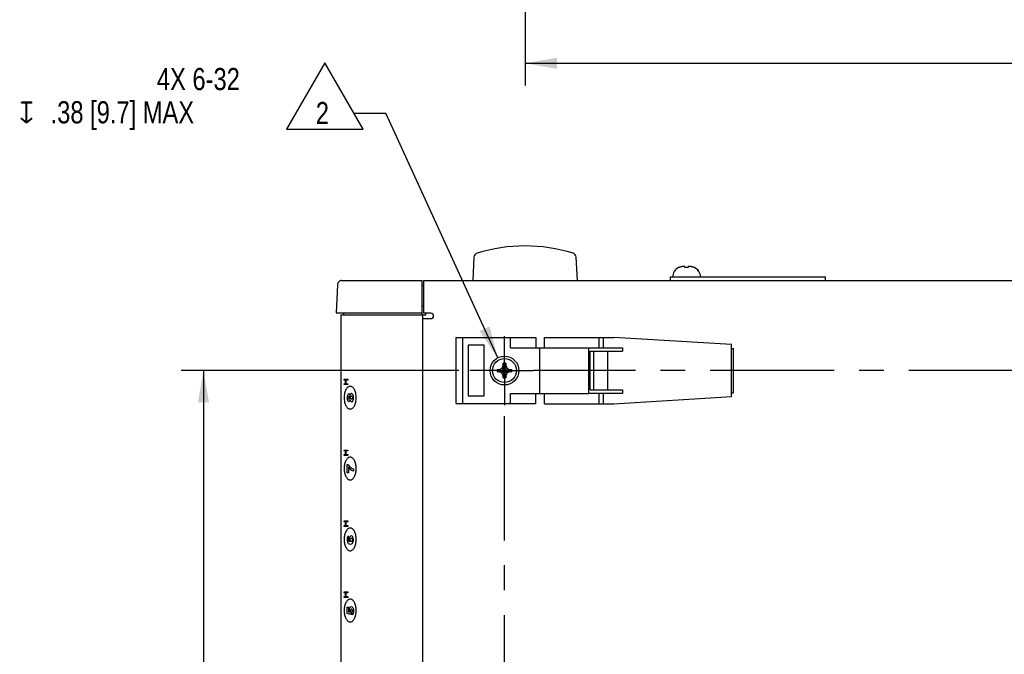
# Model space of a CAD drawing. Header units: inches. Extents: x 0 to 34, y 0 to 22.
# Tile 19 of 78: x 12.2 to 17.7, y 7.4 to 11. Entities that reach past the tile are written whole.
import ezdxf

# ---------------------------------------------------------------- set-up
doc = ezdxf.new("R2010")
doc.units = ezdxf.units.IN
doc.header["$LTSCALE"] = 1.87
doc.header["$MEASUREMENT"] = 0
doc.linetypes.add('CENTER', pattern=[0.6, 0.375, -0.075, 0.075, -0.075])
doc.layers.get('0').update_dxf_attribs({"linetype": 'CONTINUOUS'})
for name, color, linetype in [('3_ALL_AXES', 7, 'CONTINUOUS'), ('DATUMCURVES', 7, 'CONTINUOUS'), ('DEFAULT_1', 7, 'CENTER'), ('DETAIL', 7, 'CONTINUOUS'), ('DIMENSIONS', 7, 'CONTINUOUS')]:
    doc.layers.add(name, color=color, linetype=linetype)
doc.styles.get("Standard").update_dxf_attribs({"font": 'txt', "width": 0.8})
doc.styles.add('TEXTSTYLE_1', font='gdt', dxfattribs={"width": 0.8})
doc.dimstyles.new('DIMSTYLE_2', dxfattribs={"dimtxt": 0.125, "dimasz": 0.18, "dimexe": 0.125, "dimexo": 0.0625, "dimgap": 0.0625, "dimtad": 0, "dimtih": 1, "dimtoh": 1, "dimlfac": 2, "dimzin": 4, "dimdsep": 46, "dimtxsty": 'STANDARD', "dimblk": '_FILLED', "dimblk1": '_FILLED', "dimblk2": '_FILLED', "dimcen": 0.09, "dimadec": 0, "dimazin": 0, "dimtp": 0.001, "dimtm": 0.001, "dimtfac": 1, "dimtofl": 0, "dimtmove": 0, "dimatfit": 3, "dimldrblk": '_FILLED', "dimfxl": 1, "dimtolj": 1, "dimtzin": 4, "dimarcsym": 0})
doc.dimstyles.get("Standard").update_dxf_attribs({"dimtxt": 0.125, "dimasz": 0.18, "dimexe": 0.125, "dimexo": 0.0625, "dimgap": 0.09, "dimtad": 0, "dimtih": 1, "dimtoh": 1, "dimdec": 3, "dimzin": 4, "dimdsep": 46, "dimtxsty": 'STANDARD', "dimblk": '_FILLED', "dimblk1": '_FILLED', "dimblk2": '_FILLED', "dimcen": 0.09, "dimadec": 0, "dimazin": 0, "dimtol": 1, "dimtp": 0.01, "dimtm": 0.01, "dimtfac": 1, "dimtdec": 3, "dimtofl": 0, "dimtmove": 0, "dimatfit": 3, "dimldrblk": '_FILLED', "dimfxl": 1, "dimtolj": 1, "dimtzin": 4, "dimarcsym": 0})

# ---------------------------------------------------------------- blocks, each defined once
blk = doc.blocks.new('_FILLED')
at = {"color": 0, "linetype": 'BYBLOCK'}
blk.add_solid([(0, 0), (-1, 0.174), (-1, -0.174)], dxfattribs=at)
blk = doc.blocks.new('*D12')
at = {"layer": 'DIMENSIONS', "color": 2, "linetype": 'CONTINUOUS'}
for p, q in [((14.6616, 9.0195), (13.0949, 9.0195)), ((13.2199, 9.0195), (13.2199, 6.982)), ((13.2199, 4.6945), (13.2199, 6.5445)), ((14.6641, 4.6945), (13.0949, 4.6945))]:
    blk.add_line(p, q, dxfattribs=at)
at = {"layer": 'DIMENSIONS', "color": 2, "linetype": 'CONTINUOUS', "xscale": 0.18, "yscale": 0.18, "zscale": 0.18}
for p, rotation in [((13.2199, 9.0195), 90), ((13.2199, 4.6945), 270)]:
    blk.add_blockref('_FILLED', p, dxfattribs=dict(at, rotation=rotation))
at = {"layer": 'DIMENSIONS', "color": 2, "linetype": 'CONTINUOUS', "insert": (13.0699, 6.9195), "char_height": 0.125, "width": 0.7, "attachment_point": 2, "line_spacing_factor": 0.9}
blk.add_mtext('8.65\\P[219.7]', dxfattribs=at)
blk = doc.blocks.new('*D28')
at = {"layer": 'DIMENSIONS', "color": 2, "linetype": 'CONTINUOUS'}
for p, q in [((15.0356, 14.9856), (15.0356, 10.629)), ((21.2026, 14.9856), (21.2026, 10.629)), ((15.0356, 10.754), (18.2368, 10.754)), ((21.2026, 10.754), (19.6868, 10.754))]:
    blk.add_line(p, q, dxfattribs=at)
at = {"layer": 'DIMENSIONS', "color": 2, "linetype": 'CONTINUOUS', "xscale": 0.18, "yscale": 0.18, "zscale": 0.18, "rotation": 180}
blk.add_blockref('_FILLED', (15.0356, 10.754), dxfattribs=at)
at = {"layer": 'DIMENSIONS', "color": 2, "linetype": 'CONTINUOUS', "xscale": 0.18, "yscale": 0.18, "zscale": 0.18}
blk.add_blockref('_FILLED', (21.2026, 10.754), dxfattribs=at)
at = {"layer": 'DIMENSIONS', "color": 2, "linetype": 'CONTINUOUS', "insert": (18.9618, 10.8165), "char_height": 0.125, "width": 1.325, "attachment_point": 2, "line_spacing_factor": 0.9}
blk.add_mtext('12.33{\\Ftxt.shx;\\W1.000000;\\H0.125000; }[313.3]', dxfattribs=at)
blk = doc.blocks.new('FLAG_TRIANGLE_BL12', base_point=(13.2149, 10.5695))
at = {"layer": 'DETAIL', "color": 2, "linetype": 'CONTINUOUS'}
for p, q in [((13.9059, 10.7568), (13.6896, 10.3822)), ((14.1222, 10.3822), (13.9059, 10.7568)), ((14.0698, 10.473), (14.2498, 10.473)), ((13.6896, 10.3822), (14.1222, 10.3822))]:
    blk.add_line(p, q, dxfattribs=at)
at = {"layer": 'DETAIL', "color": 2, "linetype": 'CONTINUOUS', "width": 0.8}
for s, p in [('4X 6-32', (12.9571, 10.6024)), ('.38 [9.7] MAX', (12.3571, 10.4149)), ('2', (13.8542, 10.4105))]:
    blk.add_text(s, height=0.125, dxfattribs=at).set_placement(p)
at = {"layer": 'DETAIL', "color": 2, "linetype": 'CONTINUOUS', "style": 'TEXTSTYLE_1'}
blk.add_text('x', height=0.125, dxfattribs=at).set_placement((12.1801, 10.4149))

msp = doc.modelspace()

# ---------------------------------------------------------------- linework, layer by layer
at = {"color": 7, "linetype": 'CONTINUOUS'}
for p, q in [((14.747, 9.6594), (14.7401, 9.528)), ((15.3307, 9.528), (15.3238, 9.6594)), ((15.9029, 9.6006), (15.902, 9.6006)), ((15.9314, 9.6071), (15.9313, 9.6071)), ((15.9377, 9.6006), (15.9372, 9.606)), ((15.938, 9.6006), (15.9374, 9.606)), ((15.9469, 9.6006), (15.9377, 9.6006)), ((15.956, 9.6006), (15.9469, 9.6006)), ((15.9566, 9.606), (15.956, 9.6006)), ((15.973, 9.606), (15.9727, 9.6061)), ((15.9841, 9.6032), (15.9839, 9.6033)), ((15.992, 9.6006), (15.9908, 9.6006)), ((13.9768, 9.5069), (13.9766, 9.5042)), ((13.9791, 9.5145), (13.9768, 9.5069)), ((13.9933, 9.5269), (13.989, 9.5253)), ((13.999, 9.528), (14.4551, 9.528)), ((14.4551, 9.334), (14.4551, 9.528)), ((14.4641, 9.343), (14.4641, 9.528)), ((14.4641, 9.528), (21.7486, 9.528)), ((15.8571, 9.528), (15.8571, 9.548)), ((15.8571, 9.548), (16.7321, 9.548)), ((16.7321, 9.528), (16.7321, 9.548)), ((13.9766, 9.5042), (13.9694, 9.3455)), ((14.4641, 9.5005), (14.4551, 9.5005)), ((13.9694, 9.3455), (14.4551, 9.3455)), ((14.0114, 9.3455), (14.0114, 9.334)), ((14.4641, 9.383), (14.4551, 9.383)), ((14.5041, 9.343), (14.4641, 9.343)), ((14.4751, 9.334), (14.4751, 9.343)), ((13.9959, 9.334), (13.9959, 5.1067)), ((13.9959, 9.334), (14.4751, 9.334)), ((14.4571, 9.334), (14.4571, 4.38)), ((14.4571, 9.313), (14.5041, 9.313)), ((14.6851, 9.2058), (15.0969, 9.2058)), ((14.9538, 9.1483), (14.9538, 9.2058)), ((15.0969, 9.2058), (15.0969, 9.1483)), ((15.4546, 9.1478), (15.4546, 9.207)), ((15.4778, 9.1478), (15.4778, 9.207)), ((15.4778, 9.207), (15.5361, 9.207)), ((16.2, 9.166), (15.5361, 9.207)), ((14.7151, 9.162), (14.7151, 8.877)), ((14.8041, 9.162), (14.7151, 9.162)), ((14.8041, 8.877), (14.8041, 9.162)), ((14.9538, 9.1483), (15.3946, 9.1483)), ((15.1196, 8.8908), (15.1196, 9.1483)), ((15.3946, 8.8913), (15.3946, 9.1478)), ((15.3946, 9.1478), (15.5856, 9.1478)), ((15.4026, 8.9108), (15.4026, 9.1283)), ((15.4026, 9.1283), (15.5856, 9.1283)), ((15.4233, 8.9108), (15.4233, 9.1283)), ((15.5019, 8.9108), (15.5019, 9.1283)), ((15.5856, 9.1478), (15.5856, 9.1283)), ((16.2, 8.873), (16.2, 9.166)), ((14.9121, 8.9782), (14.9261, 9.0609)), ((14.9261, 8.9782), (14.9121, 9.0609)), ((14.9121, 9.0604), (14.9121, 9.0609)), ((14.9121, 9.047), (14.9121, 9.0604)), ((14.9261, 9.0609), (14.9261, 9.0604)), ((14.9261, 9.0604), (14.9261, 9.047)), ((14.8778, 9.0265), (14.9605, 9.0125)), ((14.8778, 9.0125), (14.9605, 9.0265)), ((14.8778, 9.0265), (14.8782, 9.0265)), ((14.8782, 9.0125), (14.8778, 9.0125)), ((14.8782, 9.0265), (14.8916, 9.0265)), ((14.8916, 9.0125), (14.8782, 9.0125)), ((14.8916, 9.0265), (14.9046, 9.034)), ((14.8916, 9.0265), (14.9466, 9.0125)), ((14.8916, 9.0125), (14.9466, 9.0265)), ((14.9046, 9.005), (14.8916, 9.0125)), ((14.9046, 9.034), (14.9121, 9.047)), ((14.9046, 9.005), (14.9336, 9.034)), ((14.9046, 9.034), (14.9336, 9.005)), ((14.9121, 8.992), (14.9046, 9.005)), ((14.9121, 8.992), (14.9261, 9.047)), ((14.9261, 8.992), (14.9121, 9.047)), ((14.9261, 9.047), (14.9336, 9.034)), ((14.9336, 9.005), (14.9261, 8.992)), ((14.9336, 9.034), (14.9466, 9.0265)), ((14.9466, 9.0125), (14.9336, 9.005)), ((14.9466, 9.0265), (14.96, 9.0265)), ((14.96, 9.0125), (14.9466, 9.0125)), ((14.96, 9.0265), (14.9605, 9.0265)), ((14.9605, 9.0125), (14.96, 9.0125)), ((14.9121, 8.9786), (14.9121, 8.992)), ((14.9121, 8.9782), (14.9121, 8.9786)), ((14.9261, 8.992), (14.9261, 8.9786)), ((14.9261, 8.9786), (14.9261, 8.9782)), ((15.4026, 8.9108), (15.5856, 8.9108)), ((15.5856, 8.9108), (15.5856, 8.8913)), ((14.7151, 8.877), (14.8041, 8.877)), ((14.9538, 8.8333), (14.9538, 8.8908)), ((14.9538, 8.8908), (15.3946, 8.8908)), ((15.0969, 8.8333), (15.0969, 8.8908)), ((15.3946, 8.8913), (15.5856, 8.8913)), ((15.4546, 8.832), (15.4546, 8.8913)), ((15.4778, 8.832), (15.4778, 8.8913)), ((15.5361, 8.832), (16.2, 8.873)), ((14.6851, 8.8333), (15.0969, 8.8333)), ((15.4778, 8.832), (15.5361, 8.832))]:
    msp.add_line(p, q, dxfattribs=at)
msp.add_lwpolyline([(13.999, 9.528), (13.9959, 9.5277), (13.989, 9.5254), (13.9833, 9.5208), (13.9791, 9.5145)], dxfattribs=at)
msp.add_circle((14.9191, 9.0195), 0.0675, dxfattribs=at)
for centre, radius, start, end in [((14.7719, 9.6581), 0.025, 107.2373, 176.9996), ((15.0354, 8.809), 0.914, 72.7628, 107.2372), ((15.2988, 9.6581), 0.025, 3.0004, 72.7627), ((15.926, 9.548), 0.0578, 114.4946, 180), ((15.9271, 9.5458), 0.0599, 106.7048, 113.8173), ((15.9468, 9.4801), 0.1285, 104.7919, 106.7107), ((15.9468, 9.4801), 0.1285, 103.8932, 104.7919), ((15.9468, 9.4801), 0.1285, 103.0904, 103.8932), ((15.9469, 9.4801), 0.1285, 101.595, 103.0903), ((15.936, 9.5124), 0.0948, 98.0601, 99.1196), ((15.9361, 9.5123), 0.0949, 97.6469, 98.0601), ((15.9361, 9.5123), 0.095, 97.0142, 97.6469), ((15.9361, 9.5122), 0.095, 96.5167, 97.0142), ((15.9361, 9.5121), 0.0951, 95.983, 96.5167), ((15.9361, 9.5121), 0.0951, 95.4321, 95.983), ((15.9361, 9.512), 0.0952, 94.9664, 95.4321), ((15.9361, 9.5119), 0.0953, 94.3366, 94.9664), ((15.9361, 9.5118), 0.0954, 93.9628, 94.3366), ((15.9361, 9.5117), 0.0955, 92.9693, 93.9627), ((15.9282, 9.5738), 0.0334, 83.1448, 84.9184), ((15.9285, 9.5738), 0.0334, 83.1448, 84.9184), ((15.9282, 9.5734), 0.0338, 82.4827, 83.1467), ((15.9284, 9.5734), 0.0338, 82.4827, 83.1467), ((15.9281, 9.5731), 0.0341, 81.4242, 82.482), ((15.9284, 9.5731), 0.0341, 81.4242, 82.482), ((15.9281, 9.5728), 0.0344, 80.6309, 81.4246), ((15.9283, 9.5728), 0.0344, 80.6309, 81.4246), ((15.928, 9.5725), 0.0348, 79.7478, 80.6307), ((15.9283, 9.5725), 0.0348, 79.7478, 80.6307), ((15.928, 9.5721), 0.0351, 78.8718, 79.7478), ((15.9282, 9.5721), 0.0351, 78.8718, 79.7478), ((15.9279, 9.5718), 0.0355, 78.1107, 78.8719), ((15.9281, 9.5718), 0.0355, 78.1107, 78.8719), ((15.9278, 9.5714), 0.0359, 77.1131, 78.1102), ((15.9281, 9.5714), 0.0359, 77.1131, 78.1102), ((15.9277, 9.571), 0.0363, 76.5094, 77.1137), ((15.928, 9.571), 0.0363, 76.5094, 77.1137), ((15.9276, 9.5704), 0.0369, 74.9404, 76.5068), ((15.9279, 9.5705), 0.0368, 75.3159, 76.5081), ((15.9277, 9.5701), 0.0372, 74.9432, 75.3174), ((15.9661, 9.5704), 0.0368, 103.4028, 105.0599), ((15.966, 9.571), 0.0362, 102.7461, 103.3999), ((15.9659, 9.5714), 0.0358, 101.7379, 102.7467), ((15.9658, 9.5718), 0.0354, 100.9376, 101.7375), ((15.9658, 9.5722), 0.0351, 100.0734, 100.9377), ((15.9657, 9.5725), 0.0347, 99.1746, 100.0734), ((15.9656, 9.5729), 0.0344, 98.4095, 99.1744), ((15.9656, 9.5732), 0.034, 97.3682, 98.4098), ((15.9656, 9.5735), 0.0338, 96.7456, 97.3676), ((15.9655, 9.5738), 0.0334, 95.0813, 96.7473), ((15.9576, 9.5117), 0.0955, 86.0373, 87.0307), ((15.9579, 9.5117), 0.0955, 86.0373, 87.0307), ((15.9576, 9.5118), 0.0954, 85.665, 86.0371), ((15.9579, 9.5118), 0.0954, 85.665, 86.0371), ((15.9576, 9.5119), 0.0953, 85.0341, 85.665), ((15.9579, 9.5119), 0.0953, 85.0341, 85.665), ((15.9576, 9.512), 0.0952, 84.5701, 85.0341), ((15.9579, 9.512), 0.0952, 84.5701, 85.0341), ((15.9576, 9.5121), 0.0951, 84.0182, 84.5701), ((15.9579, 9.5121), 0.0951, 84.0182, 84.5701), ((15.9577, 9.5121), 0.0951, 83.486, 84.0182), ((15.9579, 9.5121), 0.0951, 83.486, 84.0182), ((15.9577, 9.5122), 0.095, 82.9875, 83.486), ((15.9579, 9.5122), 0.095, 82.9875, 83.486), ((15.9577, 9.5123), 0.095, 82.3558, 82.9875), ((15.9579, 9.5123), 0.095, 82.3558, 82.9875), ((15.9577, 9.5123), 0.0949, 81.9413, 82.3558), ((15.9579, 9.5123), 0.0949, 81.9413, 82.3558), ((15.9577, 9.5124), 0.0948, 80.8804, 81.9414), ((15.9579, 9.5124), 0.0949, 81.0297, 81.9413), ((15.9469, 9.4801), 0.1285, 76.9097, 78.405), ((15.9471, 9.4801), 0.1285, 76.9097, 78.405), ((15.9469, 9.4801), 0.1285, 76.1068, 76.9096), ((15.9471, 9.4801), 0.1285, 76.1068, 76.9096), ((15.9469, 9.4801), 0.1285, 75.2081, 76.1068), ((15.9471, 9.4801), 0.1285, 75.2081, 76.1068), ((15.9469, 9.4801), 0.1285, 73.2893, 75.2081), ((15.9471, 9.4801), 0.1285, 73.3966, 75.2081), ((15.9666, 9.5458), 0.0599, 66.1827, 73.2952), ((15.9669, 9.5458), 0.0599, 66.4043, 73.2949), ((15.967, 9.5463), 0.0594, 66.1699, 66.3923), ((15.9678, 9.548), 0.0578, 0, 65.5054), ((15.968, 9.548), 0.0578, 0, 65.5054), ((14.5041, 9.328), 0.015, 270, 90), ((14.9191, 8.8942), 0.1668, 89.9968, 92.3936), ((14.9191, 8.8939), 0.1671, 87.6088, 90.0007), ((15.0449, 9.0195), 0.1672, 177.6095, 182.3905), ((14.7934, 9.0195), 0.1672, 357.6095, 2.3905), ((14.9191, 9.1452), 0.1671, 267.6088, 270.0007), ((14.9191, 9.1448), 0.1668, 269.9968, 272.3936)]:
    msp.add_arc(centre, radius, start, end, dxfattribs=at)
msp.add_open_spline([(15.9628, 9.6071), (15.9628, 9.6071), (15.9628, 9.6071), (15.9627, 9.6071)], degree=3, dxfattribs=at)
at = {"layer": '3_ALL_AXES', "color": 7, "linetype": 'CONTINUOUS'}
for p, q in [((14.6466, 8.8333), (14.6466, 9.2058)), ((14.6466, 9.2058), (14.6851, 9.2058)), ((14.6851, 8.8333), (14.6851, 9.2058)), ((15.1456, 9.1483), (15.1456, 9.207)), ((15.1456, 9.207), (15.4778, 9.207)), ((16.2, 9.1445), (16.2126, 9.1445)), ((16.2126, 8.8945), (16.2126, 9.1445)), ((16.2, 8.8945), (16.2126, 8.8945)), ((15.1456, 8.832), (15.1456, 8.8908)), ((14.6466, 8.8333), (14.6851, 8.8333)), ((15.1456, 8.832), (15.4778, 8.832))]:
    msp.add_line(p, q, dxfattribs=at)
msp.add_circle((14.9191, 9.0195), 0.0813, dxfattribs=at)
at = {"layer": 'DATUMCURVES', "color": 40, "linetype": 'CONTINUOUS'}
for p, q in [((14.0135, 8.9659), (14.0135, 8.9712)), ((14.0135, 8.9712), (14.0346, 8.9712)), ((14.0221, 8.9659), (14.0135, 8.9659)), ((14.0221, 8.9453), (14.0221, 8.9659)), ((14.0246, 8.9659), (14.0246, 8.9453)), ((14.0346, 8.9659), (14.0246, 8.9659)), ((14.0346, 8.9712), (14.0346, 8.9659)), ((14.0135, 8.94), (14.0135, 8.9453)), ((14.0135, 8.9453), (14.0221, 8.9453)), ((14.0346, 8.94), (14.0135, 8.94)), ((14.0246, 8.9453), (14.0346, 8.9453)), ((14.0346, 8.9453), (14.0346, 8.94)), ((14.0135, 8.5659), (14.0135, 8.5712)), ((14.0135, 8.5712), (14.0346, 8.5712)), ((14.0221, 8.5659), (14.0135, 8.5659)), ((14.0221, 8.5453), (14.0221, 8.5659)), ((14.0246, 8.5659), (14.0246, 8.5453)), ((14.0346, 8.5659), (14.0246, 8.5659)), ((14.0346, 8.5712), (14.0346, 8.5659)), ((14.0135, 8.54), (14.0135, 8.5453)), ((14.0135, 8.5453), (14.0221, 8.5453)), ((14.0346, 8.54), (14.0135, 8.54)), ((14.0246, 8.5453), (14.0346, 8.5453)), ((14.0346, 8.5453), (14.0346, 8.54)), ((14.0319, 8.4432), (14.0319, 8.4901)), ((14.0319, 8.4901), (14.0373, 8.4901)), ((14.0381, 8.476), (14.0381, 8.4429)), ((14.0666, 8.4658), (14.0666, 8.4523)), ((14.0381, 8.4429), (14.0319, 8.4432)), ((14.0135, 8.1659), (14.0135, 8.1712)), ((14.0135, 8.1712), (14.0346, 8.1712)), ((14.0346, 8.1712), (14.0346, 8.1659)), ((14.0221, 8.1659), (14.0135, 8.1659)), ((14.0135, 8.14), (14.0135, 8.1453)), ((14.0135, 8.1453), (14.0221, 8.1453)), ((14.0346, 8.14), (14.0135, 8.14)), ((14.0221, 8.1453), (14.0221, 8.1659)), ((14.0246, 8.1659), (14.0246, 8.1453)), ((14.0346, 8.1659), (14.0246, 8.1659)), ((14.0246, 8.1453), (14.0346, 8.1453)), ((14.0346, 8.1453), (14.0346, 8.14)), ((14.0395, 8.0722), (14.0395, 8.0853)), ((14.046, 8.0537), (14.0459, 8.0535)), ((14.0135, 7.7644), (14.0135, 7.7698)), ((14.0135, 7.7698), (14.0346, 7.7698)), ((14.0222, 7.7644), (14.0135, 7.7644)), ((14.0135, 7.7385), (14.0135, 7.7438)), ((14.0135, 7.7438), (14.0222, 7.7438)), ((14.0346, 7.7385), (14.0135, 7.7385)), ((14.0222, 7.7438), (14.0222, 7.7644)), ((14.0246, 7.7644), (14.0246, 7.7438)), ((14.0346, 7.7644), (14.0246, 7.7644)), ((14.0246, 7.7438), (14.0346, 7.7438)), ((14.0346, 7.7698), (14.0346, 7.7644)), ((14.0346, 7.7438), (14.0346, 7.7385)), ((14.032, 7.648), (14.032, 7.6846)), ((14.032, 7.6846), (14.0379, 7.6846)), ((14.0379, 7.6846), (14.0379, 7.6575)), ((14.0513, 7.6435), (14.032, 7.648)), ((14.0379, 7.6575), (14.0455, 7.6552)), ((14.0516, 7.6552), (14.0513, 7.6435)), ((14.0572, 7.6414), (14.0572, 7.6545))]:
    msp.add_line(p, q, dxfattribs=at)
for points, knots in [([(14.0483, 8.9309), (14.046, 8.9309), (14.0414, 8.93), (14.0329, 8.925), (14.0237, 8.9132), (14.0174, 8.8959), (14.0148, 8.8798), (14.014, 8.8667), (14.0148, 8.8535), (14.0174, 8.8374), (14.0237, 8.8201), (14.0329, 8.8083), (14.0414, 8.8033), (14.046, 8.8024), (14.0483, 8.8024)], [0, 0, 0, 0, 0.0625, 0.125, 0.25, 0.375, 0.4375, 0.5, 0.5625, 0.625, 0.75, 0.875, 0.9375, 1, 1, 1, 1]), ([(14.0483, 8.8024), (14.0507, 8.8024), (14.0553, 8.8033), (14.0638, 8.8083), (14.073, 8.8201), (14.0793, 8.8374), (14.0819, 8.8535), (14.0826, 8.8667), (14.0819, 8.8798), (14.0793, 8.8959), (14.073, 8.9132), (14.0638, 8.925), (14.0553, 8.93), (14.0507, 8.9309), (14.0483, 8.9309)], [0, 0, 0, 0, 0.0625, 0.125, 0.25, 0.375, 0.4375, 0.5, 0.5625, 0.625, 0.75, 0.875, 0.9375, 1, 1, 1, 1]), ([(14.0314, 8.8664), (14.0314, 8.8606), (14.0327, 8.8528), (14.0367, 8.8468), (14.0403, 8.8453), (14.0433, 8.846), (14.0458, 8.848), (14.0471, 8.8511), (14.0478, 8.8537)], [0, 0, 0, 0, 0.323416, 0.485124, 0.646832, 0.735124, 0.823416, 1, 1, 1, 1]), ([(14.0369, 8.8672), (14.0369, 8.8693), (14.0375, 8.8722), (14.0393, 8.8745), (14.0412, 8.8751), (14.0431, 8.8745), (14.0449, 8.8724), (14.0456, 8.8693), (14.0456, 8.8668)], [0, 0, 0, 0, 0.256595, 0.384892, 0.51319, 0.634892, 0.756595, 1, 1, 1, 1]), ([(14.0456, 8.8668), (14.0456, 8.8639), (14.0445, 8.8596), (14.0409, 8.8574), (14.0378, 8.8598), (14.0369, 8.8643), (14.0369, 8.8672)], [0, 0, 0, 0, 0.223844, 0.447688, 0.723844, 1, 1, 1, 1]), ([(14.0561, 8.8571), (14.0553, 8.8572), (14.0536, 8.8578), (14.0515, 8.8606), (14.0508, 8.8641), (14.0508, 8.8664)], [0, 0, 0, 0, 0.230769, 0.487179, 1, 1, 1, 1]), ([(14.0568, 8.8436), (14.058, 8.8436), (14.0605, 8.8443), (14.0641, 8.8481), (14.0663, 8.854), (14.0673, 8.8605), (14.0676, 8.8667), (14.0673, 8.8729), (14.0661, 8.8794), (14.0636, 8.8853), (14.0598, 8.889), (14.0572, 8.8897), (14.0561, 8.8897)], [0, 0, 0, 0, 0.12333, 0.246659, 0.369989, 0.431653, 0.493318, 0.556653, 0.619989, 0.746659, 0.87333, 1, 1, 1, 1]), ([(14.0564, 8.8761), (14.0576, 8.8761), (14.0597, 8.8751), (14.0616, 8.8714), (14.0621, 8.867), (14.0617, 8.8625), (14.0605, 8.8595), (14.0588, 8.8576), (14.057, 8.8571), (14.0562, 8.8571), (14.0561, 8.8571)], [0, 0, 0, 0, 0.262869, 0.394303, 0.525738, 0.641043, 0.756349, 0.871654, 0.986959, 1, 1, 1, 1]), ([(14.0483, 8.5309), (14.046, 8.5309), (14.0414, 8.53), (14.0329, 8.525), (14.0237, 8.5132), (14.0174, 8.4959), (14.0148, 8.4798), (14.014, 8.4667), (14.0148, 8.4535), (14.0174, 8.4374), (14.0237, 8.4201), (14.0329, 8.4083), (14.0414, 8.4033), (14.046, 8.4024), (14.0483, 8.4024)], [0, 0, 0, 0, 0.062491, 0.124982, 0.249963, 0.374945, 0.437436, 0.499927, 0.562436, 0.624945, 0.749963, 0.874982, 0.937491, 1, 1, 1, 1]), ([(14.0483, 8.4024), (14.0507, 8.4024), (14.0553, 8.4033), (14.0638, 8.4083), (14.073, 8.4201), (14.0793, 8.4374), (14.0819, 8.4535), (14.0826, 8.4667), (14.0819, 8.4798), (14.0793, 8.4959), (14.073, 8.5132), (14.0638, 8.525), (14.0553, 8.53), (14.0507, 8.5309), (14.0483, 8.5309)], [0, 0, 0, 0, 0.062509, 0.125018, 0.250037, 0.375055, 0.437564, 0.500073, 0.562564, 0.625055, 0.750037, 0.875018, 0.937509, 1, 1, 1, 1]), ([(14.0373, 8.4901), (14.0386, 8.4879), (14.0468, 8.4749), (14.0576, 8.4668), (14.0666, 8.4658)], [0, 0, 0, 0, 0.161082, 1, 1, 1, 1]), ([(14.0666, 8.4523), (14.0632, 8.4526), (14.0528, 8.4565), (14.0433, 8.4668), (14.0381, 8.476)], [0, 0, 0, 0, 0.320948, 1, 1, 1, 1]), ([(14.0483, 8.1309), (14.046, 8.1309), (14.0414, 8.13), (14.0329, 8.125), (14.0237, 8.1132), (14.0174, 8.0959), (14.0148, 8.0798), (14.014, 8.0667), (14.0148, 8.0535), (14.0174, 8.0374), (14.0237, 8.0201), (14.0329, 8.0083), (14.0414, 8.0033), (14.046, 8.0024), (14.0483, 8.0024)], [0, 0, 0, 0, 0.0625, 0.125, 0.25, 0.375, 0.4375, 0.5, 0.5625, 0.625, 0.75, 0.875, 0.9375, 1, 1, 1, 1]), ([(14.0483, 8.0024), (14.0507, 8.0024), (14.0553, 8.0033), (14.0638, 8.0083), (14.073, 8.0201), (14.0793, 8.0374), (14.0819, 8.0535), (14.0826, 8.0667), (14.0819, 8.0798), (14.0793, 8.0959), (14.073, 8.1132), (14.0638, 8.125), (14.0553, 8.13), (14.0507, 8.1309), (14.0483, 8.1309)], [0, 0, 0, 0, 0.0625, 0.125, 0.25, 0.375, 0.4375, 0.5, 0.5625, 0.625, 0.75, 0.875, 0.9375, 1, 1, 1, 1]), ([(14.0329, 8.0791), (14.0315, 8.0763), (14.0309, 8.0711), (14.0306, 8.0664), (14.0306, 8.0654)], [0, 0, 0, 0, 0.803147, 1, 1, 1, 1]), ([(14.0306, 8.0654), (14.0306, 8.0607), (14.0316, 8.0516), (14.0388, 8.0413), (14.0451, 8.0406), (14.0491, 8.0406)], [0, 0, 0, 0, 0.292628, 0.534617, 1, 1, 1, 1]), ([(14.0395, 8.0853), (14.0387, 8.085), (14.0363, 8.0842), (14.0341, 8.0814), (14.0329, 8.0791)], [0, 0, 0, 0, 0.319258, 1, 1, 1, 1]), ([(14.0362, 8.0645), (14.0362, 8.0656), (14.0363, 8.0692), (14.0382, 8.072), (14.0395, 8.0722)], [0, 0, 0, 0, 0.304806, 1, 1, 1, 1]), ([(14.0459, 8.0535), (14.0437, 8.0537), (14.0394, 8.0538), (14.0362, 8.061), (14.0362, 8.0645)], [0, 0, 0, 0, 0.548124, 1, 1, 1, 1]), ([(14.0539, 8.0866), (14.0526, 8.0866), (14.0499, 8.0857), (14.0463, 8.0819), (14.0441, 8.0764), (14.0432, 8.0709), (14.043, 8.0662), (14.0432, 8.0617), (14.044, 8.0571), (14.0452, 8.0547), (14.046, 8.0537)], [0, 0, 0, 0, 0.16171, 0.325017, 0.495488, 0.589801, 0.69464, 0.799571, 0.880927, 1, 1, 1, 1]), ([(14.0544, 8.0538), (14.0535, 8.0538), (14.0516, 8.0545), (14.0498, 8.0568), (14.0488, 8.0601), (14.0484, 8.0646), (14.0492, 8.0695), (14.0512, 8.0723), (14.053, 8.0733), (14.0539, 8.0734), (14.0545, 8.0734)], [0, 0, 0, 0, 0.125707, 0.263984, 0.402261, 0.540538, 0.770269, 0.885135, 0.942567, 1, 1, 1, 1]), ([(14.0491, 8.0406), (14.0532, 8.0406), (14.0596, 8.0414), (14.066, 8.0524), (14.0668, 8.0606), (14.0668, 8.0648)], [0, 0, 0, 0, 0.50196, 0.728935, 1, 1, 1, 1]), ([(14.0668, 8.0648), (14.0668, 8.0705), (14.0641, 8.0832), (14.0572, 8.0866), (14.0539, 8.0866)], [0, 0, 0, 0, 0.478779, 1, 1, 1, 1]), ([(14.0545, 8.0734), (14.055, 8.0734), (14.0563, 8.0733), (14.0581, 8.0725), (14.0598, 8.0708), (14.061, 8.0677), (14.0614, 8.0638), (14.0609, 8.0597), (14.0595, 8.0564), (14.0574, 8.0543), (14.0555, 8.0537), (14.0545, 8.0537), (14.0544, 8.0538)], [0, 0, 0, 0, 0.053208, 0.106415, 0.212831, 0.319246, 0.425661, 0.565574, 0.705488, 0.845401, 0.985314, 1, 1, 1, 1]), ([(14.0484, 7.7295), (14.0461, 7.7295), (14.0414, 7.7286), (14.0329, 7.7235), (14.0237, 7.7118), (14.0175, 7.6944), (14.0148, 7.6783), (14.0141, 7.6652), (14.0148, 7.6521), (14.0175, 7.636), (14.0237, 7.6186), (14.0329, 7.6069), (14.0414, 7.6018), (14.0461, 7.6009), (14.0484, 7.6009)], [0, 0, 0, 0, 0.062506, 0.125012, 0.250024, 0.375037, 0.437543, 0.500049, 0.562543, 0.625037, 0.750024, 0.875012, 0.937506, 1, 1, 1, 1]), ([(14.0484, 7.6009), (14.0507, 7.6009), (14.0553, 7.6018), (14.0639, 7.6069), (14.0731, 7.6186), (14.0793, 7.636), (14.082, 7.6521), (14.0827, 7.6652), (14.082, 7.6783), (14.0793, 7.6944), (14.0731, 7.7118), (14.0639, 7.7235), (14.0553, 7.7286), (14.0507, 7.7295), (14.0484, 7.7295)], [0, 0, 0, 0, 0.062494, 0.124988, 0.249976, 0.374963, 0.437457, 0.499951, 0.562457, 0.624963, 0.749976, 0.874988, 0.937494, 1, 1, 1, 1]), ([(14.0435, 7.667), (14.0435, 7.6718), (14.0456, 7.6831), (14.0518, 7.6872), (14.0549, 7.6872)], [0, 0, 0, 0, 0.4461, 1, 1, 1, 1]), ([(14.062, 7.6638), (14.062, 7.6665), (14.0604, 7.6726), (14.0555, 7.6742), (14.0507, 7.6727), (14.0491, 7.6667), (14.0491, 7.664)], [0, 0, 0, 0, 0.237155, 0.508469, 0.75649, 1, 1, 1, 1]), ([(14.0549, 7.6872), (14.0577, 7.6872), (14.0648, 7.684), (14.0676, 7.6701), (14.0676, 7.663)], [0, 0, 0, 0, 0.430871, 1, 1, 1, 1]), ([(14.0455, 7.6552), (14.0452, 7.6558), (14.044, 7.6593), (14.0435, 7.6636), (14.0435, 7.667)], [0, 0, 0, 0, 0.187583, 1, 1, 1, 1]), ([(14.0491, 7.664), (14.0491, 7.6634), (14.0491, 7.66), (14.0503, 7.6565), (14.0516, 7.6552)], [0, 0, 0, 0, 0.173233, 1, 1, 1, 1]), ([(14.0572, 7.6545), (14.0584, 7.6548), (14.0611, 7.6562), (14.062, 7.6614), (14.062, 7.6638)], [0, 0, 0, 0, 0.502388, 1, 1, 1, 1]), ([(14.0676, 7.663), (14.0676, 7.6579), (14.066, 7.6467), (14.0601, 7.6417), (14.0572, 7.6414)], [0, 0, 0, 0, 0.48064, 1, 1, 1, 1])]:
    msp.add_open_spline(points, degree=3, knots=knots, dxfattribs=at)
for points in [[(14.0405, 8.8875), (14.0357, 8.8875), (14.0314, 8.8802), (14.0314, 8.8664)], [(14.0476, 8.8797), (14.0461, 8.8852), (14.0435, 8.8875), (14.0405, 8.8875)], [(14.0561, 8.8897), (14.0515, 8.8897), (14.0493, 8.8861), (14.0476, 8.8797)], [(14.0478, 8.8537), (14.0503, 8.8436), (14.055, 8.8436), (14.0568, 8.8436)], [(14.0508, 8.8664), (14.0508, 8.8737), (14.0539, 8.8761), (14.0564, 8.8761)]]:
    msp.add_open_spline(points, degree=3, dxfattribs=at)
at = {"layer": 'DEFAULT_1', "color": 7, "linetype": 'CENTER'}
for p, q in [((14.9191, 9.0195), (14.9191, 9.2145)), ((14.9191, 9.0195), (14.7241, 9.0195)), ((14.9191, 9.0195), (14.9191, 8.8245)), ((14.9191, 9.0195), (15.0813, 9.0195)), ((21.2691, 9.0195), (15.0813, 9.0195)), ((14.9191, 4.6945), (14.9191, 8.8245))]:
    msp.add_line(p, q, dxfattribs=at)

# ---------------------------------------------------------------- block references
at = {"layer": 'DETAIL', "color": 2, "linetype": 'CONTINUOUS'}
msp.add_blockref('FLAG_TRIANGLE_BL12', (13.2149, 10.5695), dxfattribs=at)

# ---------------------------------------------------------------- dimensions: what is measured, and where the dimension line sits
at = {"layer": 'DIMENSIONS', "color": 2, "linetype": 'CONTINUOUS'}
dim = msp.add_linear_dim(base=(21.2026, 10.754), p1=(15.0356, 15.0481), p2=(21.2026, 15.0481), dimstyle='DIMSTYLE_2', dxfattribs=at)
dim.commit()
dim.dimension.update_dxf_attribs({"geometry": '*D28', "text_midpoint": (18.9618, 10.754), "dimtype": 160})
dim = msp.add_linear_dim(base=(13.2199, 4.6945), p1=(14.7241, 9.0195), p2=(14.7266, 4.6945), angle=270, dimstyle='DIMSTYLE_2', dxfattribs=at)
dim.commit()
dim.dimension.update_dxf_attribs({"geometry": '*D12', "text_midpoint": (13.2199, 6.7633), "dimtype": 160})

# ---------------------------------------------------------------- leaders
at = {"layer": 'DETAIL', "color": 2, "linetype": 'CONTINUOUS'}
msp.add_leader([(14.8817, 9.0917), (14.2498, 10.473)], dimstyle='STANDARD', override={"dimtad": 0}, dxfattribs=at)

doc.saveas('drawing.dxf')
